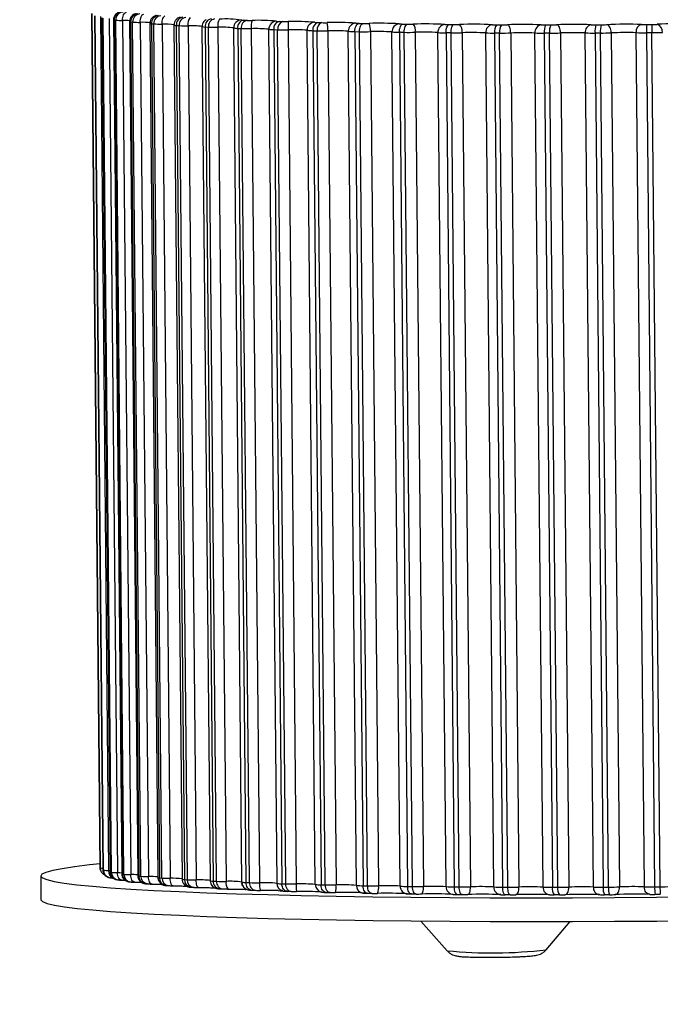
# Model space of a CAD drawing. Header units: millimetres. Extents: x -95 to 267, y -222 to 387.
# Tile 1 of 7: x 8 to 89, y -214 to -89. Entities that reach past the tile are written whole.
import ezdxf

# ---------------------------------------------------------------- set-up
doc = ezdxf.new("R2010")
doc.units = ezdxf.units.MM
doc.styles.add('SLDTEXTSTYLE0', font='TXT', dxfattribs={"width": 0.7})

msp = doc.modelspace()

# ---------------------------------------------------------------- linework, layer by layer
at = {"color": 7, "linetype": 'Continuous', "lineweight": 25}
for p, q in [((16.93, -88.38), (17.96, -196.28)), ((17.97, -196.31), (16.94, -88.41)), ((17.28, -88.65), (18.31, -196.54)), ((17.29, -88.66), (18.32, -196.55)), ((18.39, -196.58), (17.36, -88.69)), ((18, -88.73), (19.03, -196.63)), ((18.19, -88.91), (19.23, -196.81)), ((18.23, -88.93), (19.27, -196.82)), ((19.4, -196.85), (18.36, -88.95)), ((19.11, -89), (20.15, -196.89)), ((19.67, -89.16), (20.7, -197.06)), ((19.75, -89.18), (19.94, -89.21)), ((19.75, -89.18), (20.78, -197.08)), ((20.97, -197.11), (19.94, -89.21)), ((20.79, -89.25), (21.83, -197.15)), ((21.69, -89.4), (22.72, -197.3)), ((21.82, -89.43), (22.07, -89.46)), ((21.82, -89.43), (22.86, -197.33)), ((23.11, -197.35), (22.07, -89.46)), ((23.02, -89.49), (24.06, -197.39)), ((31.31, -89.16), (31.36, -89.13)), ((36.08, -89.22), (36.52, -89.23)), ((40.56, -89.37), (41.05, -89.39)), ((45.43, -89.51), (45.96, -89.52)), ((24.24, -89.63), (25.27, -197.52)), ((24.44, -89.66), (24.75, -89.68)), ((24.44, -89.66), (25.48, -197.56)), ((25.78, -197.58), (24.75, -89.68)), ((25.79, -89.72), (26.82, -197.61)), ((27.29, -89.83), (28.33, -197.73)), ((27.59, -89.88), (27.94, -89.9)), ((27.59, -89.88), (28.62, -197.77)), ((28.98, -197.79), (27.94, -89.9)), ((29.07, -89.92), (30.1, -197.82)), ((30.83, -90.03), (31.87, -197.92)), ((31.23, -90.07), (31.64, -90.09)), ((31.23, -90.07), (32.26, -197.97)), ((32.67, -197.99), (31.64, -90.09)), ((32.83, -90.11), (33.87, -198.01)), ((35.87, -198.1), (34.83, -90.2)), ((35.34, -90.25), (35.79, -90.27)), ((35.34, -90.25), (36.37, -198.15)), ((36.83, -198.16), (35.79, -90.27)), ((37.05, -90.29), (38.09, -198.18)), ((40.3, -198.26), (39.26, -90.36)), ((39.89, -90.41), (40.38, -90.42)), ((39.89, -90.41), (40.92, -198.3)), ((41.42, -198.32), (40.38, -90.42)), ((41.69, -90.43), (42.73, -198.33)), ((45.13, -198.39), (44.09, -90.5)), ((44.83, -90.54), (45.37, -90.56)), ((44.83, -90.54), (45.86, -198.44)), ((46.4, -198.45), (45.37, -90.56)), ((46.72, -90.56), (47.75, -198.46)), ((50.33, -198.51), (49.29, -90.61)), ((50.13, -90.66), (50.7, -90.67)), ((50.13, -90.66), (51.17, -198.55)), ((50.67, -89.62), (51.23, -89.63)), ((51.74, -198.56), (50.7, -90.67)), ((52.09, -90.66), (53.12, -198.56)), ((55.85, -198.6), (54.81, -90.71)), ((55.75, -90.74), (56.79, -198.64)), ((57.39, -198.65), (56.35, -90.75)), ((57.76, -90.74), (58.79, -198.64)), ((61.65, -198.67), (60.61, -90.77)), ((63.68, -90.8), (64.72, -198.69)), ((86.68, -198.68), (85.64, -90.79)), ((88.66, -198.69), (87.62, -90.79)), ((61.64, -90.81), (62.68, -198.7)), ((63.31, -198.71), (62.27, -90.81)), ((67.68, -198.71), (66.65, -90.82)), ((67.76, -90.84), (68.79, -198.74)), ((69.44, -198.74), (68.41, -90.84)), ((69.81, -90.83), (70.85, -198.72)), ((73.9, -198.73), (72.86, -90.83)), ((74.05, -90.85), (75.08, -198.75)), ((75.74, -198.75), (74.71, -90.85)), ((76.1, -90.83), (77.14, -198.73)), ((80.25, -198.72), (79.21, -90.82)), ((80.46, -90.84), (81.49, -198.73)), ((82.17, -198.73), (81.13, -90.84)), ((82.5, -90.81), (83.54, -198.7)), ((86.94, -90.8), (87.98, -198.69)), ((17.97, -196.43), (17.96, -196.28)), ((17.99, -196.51), (18.07, -196.72)), ((10.47, -197.32), (10.5, -200.31)), ((18.08, -196.75), (18.07, -196.72)), ((18.93, -197.46), (19.03, -197.5)), ((20.78, -197.08), (20.97, -197.11)), ((22.86, -197.33), (23.11, -197.35)), ((25.48, -197.56), (25.78, -197.58)), ((20.04, -197.78), (20.18, -197.81)), ((21.6, -198.05), (21.58, -198.05)), ((21.6, -198.05), (21.8, -198.08)), ((23.69, -198.3), (23.94, -198.32)), ((24.04, -198.32), (23.94, -198.32)), ((26.3, -198.53), (26.6, -198.55)), ((26.68, -198.55), (26.6, -198.55)), ((28.62, -197.77), (28.98, -197.79)), ((29.41, -198.74), (29.77, -198.76)), ((29.84, -198.76), (29.77, -198.76)), ((32.26, -197.97), (32.67, -197.99)), ((33.08, -198.93), (33.48, -198.95)), ((36.37, -198.15), (36.83, -198.16)), ((40.92, -198.3), (41.42, -198.32)), ((45.86, -198.44), (46.4, -198.45)), ((51.17, -198.55), (51.74, -198.56)), ((37.13, -199.11), (37.58, -199.13)), ((41.61, -199.26), (42.1, -199.28)), ((46.49, -199.4), (47.02, -199.41)), ((51.72, -199.51), (52.28, -199.52)), ((63.05, -199.66), (63.67, -199.66)), ((63.69, -199.66), (63.67, -199.66)), ((58.45, -203.01), (61.79, -206.77)), ((74.28, -206.65), (77.33, -203.07))]:
    msp.add_line(p, q, dxfattribs=at)
at = {"color": 8, "linetype": 'Continuous', "lineweight": 25}
msp.add_line((19.03, -196.63), (19.23, -196.64), dxfattribs=at)
at = {"color": 7, "linetype": 'Continuous', "lineweight": 25, "flags": 128}
for points in [[(20.79, -89.25), (20.8, -89.06), (20.83, -88.87), (20.88, -88.69), (20.94, -88.53), (21.02, -88.4), (21.11, -88.3), (21.21, -88.24), (21.31, -88.21)], [(23.02, -89.49), (23.03, -89.3), (23.05, -89.11), (23.09, -88.93), (23.15, -88.77), (23.22, -88.64), (23.29, -88.54), (23.38, -88.48), (23.47, -88.45)], [(25.79, -89.72), (25.79, -89.52), (25.81, -89.33), (25.85, -89.15), (25.89, -89), (25.95, -88.87), (26.01, -88.77), (26.08, -88.7), (26.15, -88.67)], [(50.13, -90.66), (50.14, -90.46), (50.17, -90.27), (50.22, -90.09), (50.28, -89.94), (50.37, -89.81), (50.46, -89.71), (50.56, -89.64), (50.67, -89.62)], [(50.7, -90.67), (50.71, -90.47), (50.74, -90.28), (50.79, -90.1), (50.85, -89.95), (50.93, -89.82), (51.03, -89.72), (51.13, -89.65), (51.23, -89.63)], [(55.75, -90.74), (55.76, -90.55), (55.78, -90.36), (55.83, -90.18), (55.88, -90.02), (55.95, -89.89), (56.03, -89.79), (56.12, -89.73), (56.21, -89.7)], [(56.35, -90.75), (56.28, -90.75), (56.2, -90.75), (56.13, -90.75), (56.05, -90.75), (55.98, -90.75), (55.9, -90.74), (55.83, -90.74), (55.75, -90.74)], [(56.21, -89.7), (56.28, -89.7), (56.36, -89.7), (56.43, -89.7), (56.5, -89.71), (56.58, -89.71), (56.65, -89.71), (56.73, -89.71), (56.8, -89.71)], [(56.35, -90.75), (56.36, -90.55), (56.39, -90.36), (56.43, -90.19), (56.48, -90.03), (56.55, -89.9), (56.63, -89.8), (56.71, -89.74), (56.8, -89.71)], [(61.64, -90.81), (61.65, -90.61), (61.67, -90.42), (61.7, -90.24), (61.75, -90.09), (61.81, -89.96), (61.87, -89.86), (61.94, -89.79), (62.02, -89.76)], [(62.02, -89.76), (62.09, -89.76), (62.17, -89.76), (62.25, -89.76), (62.33, -89.77), (62.4, -89.77), (62.48, -89.77), (62.56, -89.77), (62.64, -89.77)], [(62.27, -90.81), (62.28, -90.61), (62.3, -90.42), (62.33, -90.25), (62.37, -90.09), (62.43, -89.96), (62.49, -89.86), (62.56, -89.8), (62.64, -89.77)], [(68.05, -89.8), (68.13, -89.8), (68.21, -89.8), (68.29, -89.8), (68.37, -89.8), (68.45, -89.8), (68.53, -89.8), (68.61, -89.8), (68.69, -89.8)], [(69.81, -90.83), (69.8, -90.63), (69.78, -90.44), (69.74, -90.27), (69.69, -90.11), (69.62, -89.98), (69.55, -89.88), (69.47, -89.82), (69.39, -89.79)], [(74.25, -89.81), (74.33, -89.81), (74.41, -89.81), (74.49, -89.81), (74.58, -89.81), (74.66, -89.81), (74.74, -89.81), (74.82, -89.81), (74.9, -89.81)], [(76.1, -90.83), (76.09, -90.64), (76.06, -90.45), (76.02, -90.27), (75.95, -90.11), (75.88, -89.99), (75.79, -89.89), (75.7, -89.82), (75.6, -89.8)], [(80.57, -89.8), (80.66, -89.8), (80.74, -89.8), (80.82, -89.8), (80.91, -89.8), (80.99, -89.79), (81.07, -89.79), (81.15, -89.79), (81.24, -89.79)], [(82.5, -90.81), (82.49, -90.61), (82.45, -90.42), (82.4, -90.25), (82.33, -90.09), (82.24, -89.96), (82.14, -89.87), (82.03, -89.8), (81.92, -89.78)], [(87.62, -90.79), (87.54, -90.79), (87.45, -90.8), (87.37, -90.8), (87.28, -90.8), (87.2, -90.8), (87.11, -90.8), (87.03, -90.8), (86.94, -90.8)], [(86.97, -89.76), (87.05, -89.76), (87.14, -89.76), (87.22, -89.76), (87.3, -89.75), (87.39, -89.75), (87.47, -89.75), (87.55, -89.75), (87.64, -89.75)], [(62.27, -90.81), (62.19, -90.81), (62.11, -90.81), (62.04, -90.81), (61.96, -90.81), (61.88, -90.81), (61.8, -90.81), (61.72, -90.81), (61.64, -90.81)], [(68.41, -90.84), (68.33, -90.84), (68.24, -90.84), (68.16, -90.84), (68.08, -90.84), (68, -90.84), (67.92, -90.84), (67.84, -90.84), (67.76, -90.84)], [(74.71, -90.85), (74.63, -90.85), (74.54, -90.85), (74.46, -90.85), (74.38, -90.85), (74.3, -90.85), (74.21, -90.85), (74.13, -90.85), (74.05, -90.85)], [(81.13, -90.84), (81.05, -90.84), (80.96, -90.84), (80.88, -90.84), (80.8, -90.84), (80.71, -90.84), (80.63, -90.84), (80.54, -90.84), (80.46, -90.84)], [(17.96, -195.79), (16.64, -195.93), (14.75, -196.16), (13.19, -196.4), (11.98, -196.63), (11.12, -196.87), (10.62, -197.1), (10.47, -197.33), (10.68, -197.56), (11.24, -197.78), (12.16, -198), (13.43, -198.21), (15.04, -198.42), (16.99, -198.61), (19.27, -198.8), (21.86, -198.98), (24.76, -199.14), (27.96, -199.3), (31.43, -199.44), (35.17, -199.57), (39.16, -199.68), (43.37, -199.78), (47.79, -199.87), (52.41, -199.94), (57.19, -200), (62.13, -200.04), (67.19, -200.07), (72.35, -200.08), (77.6, -200.07), (82.9, -200.05), (88.23, -200.01), (93.58, -199.96)], [(19.03, -197.5), (19.02, -197.5), (19.01, -197.49)], [(20.76, -197.85), (20.64, -197.84), (20.53, -197.79), (20.42, -197.71), (20.33, -197.59), (20.25, -197.44), (20.2, -197.27), (20.16, -197.09), (20.15, -196.89)], [(22.37, -198.1), (22.26, -198.09), (22.16, -198.04), (22.07, -197.96), (21.99, -197.84), (21.92, -197.69), (21.87, -197.52), (21.84, -197.34), (21.83, -197.15)], [(24.52, -198.34), (24.43, -198.33), (24.35, -198.28), (24.27, -198.2), (24.2, -198.08), (24.14, -197.93), (24.1, -197.76), (24.07, -197.58), (24.06, -197.39)], [(27.2, -198.57), (27.13, -198.56), (27.06, -198.51), (27, -198.42), (26.94, -198.3), (26.89, -198.16), (26.85, -197.99), (26.83, -197.8), (26.82, -197.61)], [(30.4, -198.77), (30.34, -198.76), (30.29, -198.72), (30.24, -198.63), (30.19, -198.51), (30.15, -198.37), (30.13, -198.2), (30.11, -198.01), (30.1, -197.82)], [(41.61, -199.26), (41.48, -199.25), (41.35, -199.2), (41.23, -199.12), (41.13, -199), (41.04, -198.85), (40.98, -198.68), (40.93, -198.5), (40.92, -198.3)], [(42.1, -199.28), (41.97, -199.27), (41.84, -199.22), (41.73, -199.13), (41.62, -199.01), (41.54, -198.87), (41.47, -198.7), (41.43, -198.51), (41.42, -198.32)], [(46.49, -199.4), (46.37, -199.39), (46.25, -199.34), (46.15, -199.25), (46.05, -199.13), (45.97, -198.99), (45.91, -198.82), (45.88, -198.63), (45.86, -198.44)], [(47.02, -199.41), (46.9, -199.4), (46.78, -199.35), (46.68, -199.26), (46.59, -199.15), (46.51, -199), (46.45, -198.83), (46.41, -198.65), (46.4, -198.45)], [(51.72, -199.51), (51.61, -199.5), (51.51, -199.45), (51.42, -199.36), (51.33, -199.24), (51.26, -199.1), (51.21, -198.93), (51.18, -198.74), (51.17, -198.55)], [(52.28, -199.52), (52.18, -199.51), (52.08, -199.46), (51.98, -199.37), (51.9, -199.25), (51.83, -199.11), (51.78, -198.94), (51.75, -198.75), (51.74, -198.56)], [(56.79, -198.64), (56.86, -198.64), (56.94, -198.64), (57.01, -198.64), (57.09, -198.64), (57.16, -198.64), (57.24, -198.64), (57.31, -198.64), (57.39, -198.65)], [(57.26, -199.59), (57.17, -199.58), (57.08, -199.53), (57, -199.45), (56.93, -199.33), (56.87, -199.19), (56.83, -199.02), (56.8, -198.83), (56.79, -198.64)], [(57.85, -199.6), (57.77, -199.59), (57.68, -199.54), (57.6, -199.46), (57.53, -199.34), (57.47, -199.19), (57.43, -199.02), (57.4, -198.84), (57.39, -198.65)], [(58.56, -199.6), (58.6, -199.59), (58.65, -199.54), (58.69, -199.45), (58.73, -199.33), (58.76, -199.19), (58.78, -199.02), (58.79, -198.83), (58.79, -198.64)], [(62.68, -198.7), (62.76, -198.7), (62.83, -198.7), (62.91, -198.7), (62.99, -198.7), (63.07, -198.7), (63.15, -198.7), (63.23, -198.7), (63.31, -198.71)], [(64.4, -199.65), (64.46, -199.64), (64.52, -199.59), (64.58, -199.51), (64.63, -199.39), (64.67, -199.24), (64.7, -199.07), (64.71, -198.89), (64.72, -198.69)], [(68.79, -198.74), (68.87, -198.74), (68.95, -198.74), (69.04, -198.74), (69.12, -198.74), (69.2, -198.74), (69.28, -198.74), (69.36, -198.74), (69.44, -198.74)], [(69.1, -199.69), (69.04, -199.68), (68.99, -199.63), (68.93, -199.55), (68.89, -199.43), (68.85, -199.28), (68.82, -199.12), (68.8, -198.93), (68.79, -198.74)], [(69.74, -199.69), (69.68, -199.68), (69.63, -199.64), (69.58, -199.55), (69.53, -199.43), (69.49, -199.29), (69.47, -199.12), (69.45, -198.93), (69.44, -198.74)], [(70.44, -199.69), (70.52, -199.67), (70.6, -199.62), (70.67, -199.54), (70.73, -199.42), (70.78, -199.27), (70.82, -199.1), (70.84, -198.92), (70.85, -198.72)], [(75.08, -198.75), (75.16, -198.75), (75.25, -198.75), (75.33, -198.75), (75.41, -198.75), (75.5, -198.75), (75.58, -198.75), (75.66, -198.75), (75.74, -198.75)], [(76.65, -199.69), (76.75, -199.68), (76.84, -199.63), (76.93, -199.54), (77, -199.42), (77.06, -199.28), (77.11, -199.11), (77.13, -198.92), (77.14, -198.73)], [(81.49, -198.73), (81.58, -198.73), (81.66, -198.73), (81.75, -198.73), (81.83, -198.73), (81.91, -198.73), (82, -198.73), (82.08, -198.73), (82.17, -198.73)], [(82.98, -199.67), (83.09, -199.66), (83.19, -199.61), (83.29, -199.52), (83.38, -199.4), (83.45, -199.25), (83.5, -199.08), (83.53, -198.9), (83.54, -198.7)], [(87.37, -199.64), (87.24, -199.63), (87.11, -199.58), (86.99, -199.5), (86.88, -199.38), (86.8, -199.23), (86.73, -199.06), (86.69, -198.88), (86.68, -198.68)], [(87.98, -198.69), (88.06, -198.69), (88.15, -198.69), (88.23, -198.69), (88.32, -198.69), (88.4, -198.69), (88.49, -198.69), (88.57, -198.69), (88.66, -198.69)], [(57.85, -199.6), (57.78, -199.6), (57.71, -199.6), (57.63, -199.6), (57.56, -199.6), (57.48, -199.6), (57.41, -199.6), (57.34, -199.6), (57.26, -199.59)], [(69.74, -199.69), (69.66, -199.69), (69.58, -199.69), (69.5, -199.69), (69.42, -199.69), (69.34, -199.69), (69.26, -199.69), (69.18, -199.69), (69.1, -199.69)], [(75.96, -199.7), (75.88, -199.7), (75.79, -199.7), (75.71, -199.7), (75.63, -199.7), (75.55, -199.7), (75.47, -199.7), (75.38, -199.7), (75.3, -199.7)], [(82.29, -199.69), (82.21, -199.69), (82.13, -199.69), (82.04, -199.69), (81.96, -199.69), (81.88, -199.69), (81.79, -199.69), (81.71, -199.69), (81.63, -199.69)], [(88.69, -199.64), (88.61, -199.65), (88.52, -199.65), (88.44, -199.65), (88.36, -199.65), (88.27, -199.65), (88.19, -199.65), (88.11, -199.65), (88.02, -199.65)], [(10.5, -200.31), (10.5, -200.33), (10.71, -200.56), (11.27, -200.78), (12.19, -201), (13.46, -201.21), (15.07, -201.42), (17.02, -201.61), (19.3, -201.8), (21.89, -201.97), (24.79, -202.14), (27.99, -202.29), (31.46, -202.44), (35.2, -202.57), (39.18, -202.68), (43.4, -202.78), (47.82, -202.87), (52.44, -202.94), (57.22, -203), (62.16, -203.04), (67.22, -203.07), (72.38, -203.08), (77.62, -203.07), (82.93, -203.05), (88.26, -203.01), (93.61, -202.96)]]:
    msp.add_lwpolyline(points, dxfattribs=at)
at = {"color": 8, "linetype": 'Continuous', "lineweight": 25, "flags": 128}
for points in [[(19.75, -89.18), (19.7, -89.18), (19.68, -89.17), (19.67, -89.16), (19.67, -89.16)], [(21.82, -89.43), (21.77, -89.42), (21.72, -89.42), (21.7, -89.41), (21.69, -89.4), (21.69, -89.4)], [(17.99, -196.51), (17.98, -196.47), (17.97, -196.43)], [(18.31, -196.54), (18.31, -196.55), (18.32, -196.55)], [(19.23, -196.81), (19.23, -196.81), (19.24, -196.81), (19.27, -196.82)], [(20.15, -196.89), (20.46, -196.9), (20.7, -196.91)], [(20.7, -197.06), (20.7, -197.06), (20.71, -197.06), (20.74, -197.07), (20.78, -197.08)], [(63.05, -199.66), (63, -199.64), (62.92, -199.6), (62.86, -199.51), (62.8, -199.39), (62.75, -199.25), (62.71, -199.08), (62.69, -198.89), (62.68, -198.7)], [(63.67, -199.66), (63.62, -199.65), (63.55, -199.6), (63.48, -199.52), (63.42, -199.4), (63.37, -199.25), (63.34, -199.08), (63.31, -198.9), (63.31, -198.71)]]:
    msp.add_lwpolyline(points, dxfattribs=at)
at = {"color": 7, "linetype": 'Continuous', "lineweight": 25}
for centre, radius, start, end in [((20.74, -89.16), 0.995, 92.4905, 181.5007), ((20.93, -89.18), 0.994, 92.5993, 181.5701), ((20.81, -79.78), 9.47, 264.7152, 269.8919), ((22.81, -89.39), 0.987, 93.6668, 182.2583), ((23.06, -89.41), 0.986, 93.8071, 182.3488), ((23.05, -76.22), 13.27, 265.7883, 269.9015), ((25.42, -89.61), 0.976, 95.1631, 183.2106), ((25.72, -89.63), 0.975, 95.3393, 183.3203), ((28.55, -89.8), 0.964, 97.0304, 184.3364), ((28.9, -89.82), 0.963, 97.2489, 184.4626), ((30.29, -89.69), 1.25, 139.4353, 190.8039), ((32.18, -89.98), 0.952, 99.3353, 185.6046), ((32.58, -90), 0.951, 99.6039, 185.7433), ((34.43, -89.87), 1.62, 150.547, 188.7943), ((33.77, -104.44), 15.38, 82.3225, 92.7787), ((35.83, -90.19), 1, 90.5438, 180.5204), ((36.27, -90.14), 0.942, 102.1625, 186.9695), ((36.73, -90.15), 0.941, 102.4913, 187.1149), ((36.04, -88.35), 0.871, 255.7438, 272.595), ((37.03, -73.57), 15.68, 268.1394, 270.4373), ((39.74, -90.02), 2.7, 163.2631, 185.6203), ((37.96, -111.09), 21.86, 83.9843, 92.1072), ((40.26, -90.35), 1, 90.9372, 180.6154), ((40.81, -90.27), 0.935, 105.6186, 188.365), ((40.54, -87.64), 1.73, 260.3679, 270.7299), ((41.31, -90.29), 0.935, 106.0201, 188.5087), ((41.51, -71.63), 17.77, 268.5001, 270.612), ((54.96, -90.07), 13.27, 177.0914, 181.5935), ((42.61, -118.44), 29.06, 85.14, 91.7766), ((45.09, -90.48), 1, 91.5683, 180.9366), ((45.75, -90.39), 0.937, 109.8366, 189.6961), ((45.43, -86.56), 2.94, 262.9163, 270.0946), ((46.29, -90.4), 0.937, 110.3263, 189.8261), ((46.37, -69.96), 19.57, 268.8156, 270.7947), ((47.68, -126.18), 36.68, 85.9948, 91.6303), ((42.37, -90.36), 4.35, 357.3764, 11.1622), ((25.79, -72.17), 17.54, 266.5881, 269.9905), ((29.02, -67.8), 22.13, 267.2124, 270.1202), ((32.7, -63.31), 26.8, 267.7178, 270.272), ((33.36, -101.09), 10.99, 82.3225, 92.7787), ((35.26, -88.51), 1.74, 255.7438, 272.595), ((36.81, -58.93), 31.35, 268.1394, 270.4373), ((37.62, -105.89), 15.61, 83.9843, 92.1072), ((39.84, -86.94), 3.47, 260.3679, 270.7299), ((41.31, -54.9), 35.53, 268.5001, 270.612), ((42.34, -111.18), 20.76, 85.14, 91.7766), ((44.82, -84.66), 5.88, 262.9163, 270.0946), ((46.18, -51.43), 39.13, 268.8156, 270.7947), ((47.46, -116.75), 26.2, 85.9948, 91.6303), ((50.29, -90.59), 0.995, 92.4533, 181.4771), ((50.15, -81.67), 8.98, 264.5338, 269.9009), ((50.67, -85.12), 4.49, 264.5338, 269.9009), ((51.37, -48.73), 41.94, 269.0966, 270.9854), ((51.56, -68.66), 20.97, 269.0966, 270.9854), ((53.15, -133.93), 44.33, 86.6562, 91.5933), ((50.12, -90.45), 1.98, 353.7215, 24.5107), ((52.97, -122.31), 31.66, 86.6562, 91.5933), ((55.8, -90.67), 0.987, 93.6189, 182.2274), ((55.78, -78.04), 12.7, 265.6571, 269.8941), ((56.22, -83.35), 6.35, 265.6571, 269.8941), ((56.85, -46.93), 43.82, 269.3513, 271.1853), ((57.05, -67.8), 21.91, 269.3513, 271.1853), ((58.97, -141.31), 51.62, 87.1856, 91.6267), ((56.39, -90.53), 1.39, 351.1279, 36.442), ((58.8, -127.6), 36.87, 87.1856, 91.6267), ((61.59, -90.72), 0.976, 95.1027, 183.1729), ((61.65, -73.89), 16.92, 266.4881, 269.975), ((62.02, -81.3), 8.46, 266.4881, 269.975), ((62.59, -46.16), 44.65, 269.5856, 271.3965), ((62.8, -67.44), 22.32, 269.5856, 271.3965), ((65.08, -147.9), 58.17, 87.6208, 91.7093), ((62.56, -90.59), 1.14, 349.7164, 46.6738), ((64.92, -132.33), 41.55, 87.6208, 91.7093), ((67.61, -90.74), 0.964, 96.9556, 184.2929), ((68.03, -79.06), 10.74, 267.1329, 270.1003), ((68.95, -90.61), 1.21, 138.013, 190.9917), ((69.62, -90.61), 1.24, 139.0651, 190.8545), ((68.76, -67.61), 22.2, 269.8038, 271.6219), ((71.42, -153.37), 63.61, 87.9861, 91.8296), ((73.81, -90.74), 0.952, 99.2432, 185.5566), ((74.19, -76.74), 13.07, 267.6525, 270.2498), ((75.57, -90.61), 1.54, 148.8835, 189.1492), ((76.29, -90.61), 1.6, 150.1148, 188.8881), ((74.9, -68.28), 21.53, 270.0094, 271.8652), ((77.94, -157.39), 67.64, 88.2974, 91.9816), ((80.15, -90.71), 0.942, 102.0498, 186.9191), ((80.46, -74.43), 15.36, 268.0843, 270.4135), ((82.89, -90.58), 2.45, 161.3941, 186.129), ((83.75, -90.57), 2.63, 162.7788, 185.7533), ((81.16, -69.43), 20.36, 270.2047, 272.1316), ((84.56, -159.75), 70.02, 88.5658, 92.163), ((84.39, -140.79), 50.01, 88.5658, 92.163), ((86.57, -90.65), 0.936, 105.481, 188.3149), ((86.59, -55.82), 34.98, 268.4525, 270.587), ((86.79, -72.27), 17.49, 268.4525, 270.587), ((95.39, -90.48), 8.45, 175.1118, 182.1884), ((99.18, -90.44), 11.56, 176.5802, 181.7474), ((87.37, -53.28), 37.51, 270.3915, 272.4278), ((87.51, -71), 18.76, 270.3915, 272.4278), ((91.23, -160.3), 70.63, 88.7983, 92.3743), ((88.03, -90.63), 0.935, 351.8804, 72.9225), ((67.72, -69.37), 21.47, 267.1329, 270.1003), ((68.56, -46.45), 44.39, 269.8038, 271.6219), ((71.27, -136.24), 45.43, 87.9861, 91.8296), ((73.93, -64.7), 26.15, 267.6525, 270.2498), ((74.7, -47.8), 43.05, 270.0094, 271.8652), ((77.78, -139.11), 48.31, 88.2974, 91.9816), ((80.24, -60.11), 30.73, 268.0843, 270.4135), ((80.99, -50.12), 40.72, 270.2047, 272.1316), ((18.12, -196.24), 0.16, 194.1983, 205.2883), ((19.26, -194.31), 2.43, 247.3656, 249.1743), ((19, -192.87), 3.76, 260.8113, 270.5952), ((21.99, -184.08), 13.03, 257.9204, 258.5102), ((20.14, -190.62), 6.28, 263.1856, 270.0494), ((21.84, -187.68), 9.47, 264.7152, 269.8919), ((24.08, -184.12), 13.27, 265.7883, 269.9015), ((26.83, -180.07), 17.54, 266.5881, 269.9905), ((24.53, -191.71), 6.63, 265.7883, 269.9015), ((27.21, -189.79), 8.77, 266.5881, 269.9905), ((30.05, -175.69), 22.13, 267.2124, 270.1202), ((30.37, -187.71), 11.06, 267.2124, 270.1202), ((33.14, -198.05), 0.884, 174.531, 265.603), ((33.74, -171.21), 26.8, 267.7178, 270.272), ((33.55, -198.08), 0.882, 174.3647, 265.3936), ((34.01, -185.56), 13.4, 267.7178, 270.272), ((35.08, -198.24), 1.23, 169.0234, 215.6999), ((34.4, -208.98), 10.99, 82.3225, 92.7787), ((36.29, -196.41), 1.74, 255.7438, 272.595), ((36.86, -198.09), 0.998, 180.5494, 203.866), ((37.23, -198.25), 0.862, 172.875, 263.3447), ((37.68, -198.27), 0.86, 172.6958, 263.075), ((37.85, -166.83), 31.35, 268.1394, 270.4373), ((40.07, -198.41), 2, 173.2609, 201.137), ((38.66, -213.78), 15.61, 83.9843, 92.1072), ((40.88, -194.84), 3.47, 260.3679, 270.7299), ((42.35, -162.8), 35.53, 268.5001, 270.612), ((43.37, -219.08), 20.76, 85.14, 91.7766), ((52.38, -198.49), 9.66, 179.027, 184.7027), ((45.85, -192.56), 5.88, 262.9163, 270.0946), ((47.21, -159.33), 39.13, 268.8156, 270.7947), ((44.58, -198.74), 3.18, 347.8403, 5.1516), ((48.5, -224.64), 26.2, 85.9948, 91.6303), ((51.18, -189.57), 8.98, 264.5338, 269.9009), ((52.4, -156.62), 41.94, 269.0966, 270.9854), ((51.66, -198.82), 1.49, 332.2312, 10.2353), ((54, -230.21), 31.66, 86.6562, 91.5933), ((56.81, -185.94), 12.7, 265.6571, 269.8941), ((56.8, -198.63), 0.95, 178.4863, 269.6294), ((57.89, -154.83), 43.82, 269.3513, 271.1853), ((59.84, -235.5), 36.87, 87.1856, 91.6267), ((62.69, -181.78), 16.92, 266.4881, 269.975), ((62.58, -198.71), 0.929, 177.3919, 268.6925), ((63.63, -154.06), 44.65, 269.5856, 271.3965), ((65.96, -240.22), 41.55, 87.6208, 91.7093), ((68.75, -177.27), 21.47, 267.1329, 270.1003), ((68.59, -198.77), 0.907, 176.0854, 267.3967), ((69.59, -154.35), 44.39, 269.8038, 271.6219), ((72.3, -244.13), 45.43, 87.9861, 91.8296), ((74.78, -198.81), 0.885, 174.5884, 265.6745), ((74.97, -172.6), 26.15, 267.6525, 270.2498), ((76.24, -198.98), 1.18, 168.581, 217.5511), ((76.94, -198.98), 1.22, 168.9057, 216.1821), ((75.74, -155.69), 43.05, 270.0094, 271.8652), ((78.81, -247.01), 48.31, 88.2974, 91.9816), ((81.1, -198.82), 0.863, 172.9371, 263.4368), ((81.27, -168.01), 30.73, 268.0843, 270.4135), ((83.3, -198.97), 1.82, 172.5561, 203.3186), ((84.1, -198.97), 1.95, 173.076, 201.7035), ((82.02, -158.01), 40.72, 270.2047, 272.1316), ((85.42, -248.68), 50.01, 88.5658, 92.163), ((87.62, -163.72), 34.98, 268.4525, 270.587), ((94.13, -198.89), 6.15, 178.1618, 187.077), ((97.07, -198.86), 8.42, 178.8029, 185.3162), ((88.4, -161.18), 37.51, 270.3915, 272.4278), ((38.09, -183.46), 15.68, 268.1394, 270.4373), ((38.65, -251.26), 52.12, 87.9612, 90.4851), ((42.57, -181.52), 17.77, 268.5001, 270.612), ((43.62, -234.16), 34.89, 86.1269, 91.4163), ((47.42, -179.85), 19.57, 268.8156, 270.7947), ((48.74, -236.07), 36.68, 85.9948, 91.6303), ((52.61, -178.55), 20.97, 269.0966, 270.9854), ((54.21, -243.83), 44.33, 86.6562, 91.5933), ((57.27, -193.24), 6.35, 265.6571, 269.8941), ((58.1, -177.69), 21.91, 269.3513, 271.1853), ((60.02, -251.2), 51.62, 87.1856, 91.6267), ((63.07, -191.2), 8.46, 266.4881, 269.975), ((63.85, -177.34), 22.32, 269.5856, 271.3965), ((66.13, -257.8), 58.17, 87.6208, 91.7093), ((69.08, -188.96), 10.74, 267.1329, 270.1003), ((69.82, -177.5), 22.2, 269.8038, 271.6219), ((72.48, -263.26), 63.61, 87.9861, 91.8296), ((75.25, -186.63), 13.07, 267.6525, 270.2498), ((75.95, -178.18), 21.53, 270.0094, 271.8652), ((78.99, -267.29), 67.64, 88.2974, 91.9816), ((81.52, -184.33), 15.36, 268.0843, 270.4135), ((82.22, -179.33), 20.36, 270.2047, 272.1316), ((85.62, -269.64), 70.02, 88.5658, 92.163), ((87.84, -182.16), 17.49, 268.4525, 270.587)]:
    msp.add_arc(centre, radius, start, end, dxfattribs=at)
at = {"color": 8, "linetype": 'Continuous', "lineweight": 25}
for centre, radius, start, end in [((20.66, -104.82), 15.57, 86.1343, 89.4988), ((23.29, -96.41), 6.93, 80.8622, 92.2061), ((24.41, -89.26), 0.406, 245.0775, 275.1101), ((26.09, -98.68), 8.97, 81.8742, 91.9364), ((27.51, -89.35), 0.535, 245.727, 277.9715), ((29.55, -98.47), 8.56, 81.248, 93.2251), ((31.15, -89.07), 1.01, 251.8071, 274.4551), ((18.32, -194.95), 1.4, 255.7425, 269.7886), ((18.97, -196.3), 0.998, 180.5474, 205.058), ((19.32, -196.55), 0.994, 180.4451, 247.2499), ((19.39, -196.57), 0.993, 180.426, 247.6132), ((19.99, -196.71), 0.956, 175.1003, 244.9811), ((20.25, -196.82), 0.987, 180.1654, 257.4566), ((20.38, -196.85), 0.986, 180.1264, 258.0244), ((21.75, -197.09), 0.972, 179.4527, 259.947), ((21.94, -197.12), 0.97, 179.3604, 261.4316), ((21.68, -213.05), 15.91, 86.2464, 89.4744), ((22.84, -197.09), 0.234, 240.3296, 274.7989), ((23.81, -197.35), 0.955, 178.6055, 262.5926), ((24.06, -197.37), 0.953, 178.5061, 262.6643), ((24.11, -211.67), 14.28, 85.3383, 90.2079), ((25.44, -197.15), 0.408, 245.1312, 275.0779), ((26.41, -197.6), 0.937, 177.556, 262.8609), ((26.72, -197.62), 0.935, 177.4346, 262.8406), ((27.03, -211.2), 13.59, 84.51, 90.8585), ((28.59, -196.97), 0.804, 251.1935, 272.5073), ((29.54, -197.83), 0.917, 176.3033, 262.3453), ((29.89, -197.85), 0.914, 176.1619, 262.2521), ((30.54, -208.51), 10.7, 82.8527, 92.3341), ((32.18, -196.96), 1.01, 251.782, 274.4706), ((41.29, -198.25), 0.994, 180.4519, 246.7157), ((46.12, -198.39), 0.987, 180.1784, 257.2851), ((51.3, -198.52), 0.972, 179.4625, 261.1318), ((67.47, -148.14), 58.9, 264.4611, 276.6375)]:
    msp.add_arc(centre, radius, start, end, dxfattribs=at)
at = {"color": 7, "linetype": 'Continuous', "lineweight": 25}
for points, knots in [([(20.66, -88.14), (20.61, -88.14), (20.52, -88.15), (20.33, -88.2), (20.11, -88.3), (19.89, -88.5), (19.72, -88.79), (19.65, -89.03), (19.67, -89.16), (19.67, -89.17)], [0, 0, 0, 0, 0.164914, 0.265611, 0.394383, 0.581468, 0.775576, 0.986017, 1, 1, 1, 1]), ([(22.62, -88.38), (22.59, -88.39), (22.52, -88.4), (22.37, -88.43), (22.16, -88.52), (21.94, -88.7), (21.76, -88.99), (21.67, -89.24), (21.69, -89.38), (21.7, -89.4)], [0, 0, 0, 0, 0.103194, 0.202646, 0.336991, 0.525862, 0.736262, 0.959773, 1, 1, 1, 1]), ([(25.1, -88.62), (25.07, -88.62), (24.99, -88.64), (24.83, -88.69), (24.61, -88.82), (24.4, -89.04), (24.25, -89.33), (24.25, -89.54), (24.25, -89.63)], [0, 0, 0, 0, 0.090816, 0.209931, 0.364649, 0.592597, 0.824027, 1, 1, 1, 1]), ([(28.06, -88.85), (28, -88.87), (27.86, -88.91), (27.63, -89.06), (27.42, -89.3), (27.3, -89.58), (27.31, -89.77), (27.31, -89.83)], [0, 0, 0, 0, 0.155932, 0.339796, 0.59461, 0.853118, 1, 1, 1, 1]), ([(31.37, -89.13), (31.3, -89.17), (31.14, -89.27), (30.95, -89.51), (30.84, -89.79), (30.85, -89.97), (30.85, -90.03)], [0, 0, 0, 0, 0.214329, 0.513756, 0.835477, 1, 1, 1, 1]), ([(18.07, -196.72), (18.13, -196.83), (18.24, -197), (18.44, -197.15), (18.55, -197.2), (18.59, -197.22)], [0, 0, 0, 0, 0.510828, 0.802409, 1, 1, 1, 1]), ([(18.31, -196.54), (18.31, -196.54), (18.29, -196.67), (18.37, -196.9), (18.52, -197.16), (18.7, -197.34), (18.84, -197.42), (18.92, -197.46), (18.93, -197.46)], [0, 0, 0, 0, 0.007133, 0.325295, 0.574907, 0.78396, 0.96193, 1, 1, 1, 1]), ([(19.03, -197.5), (19.09, -197.52), (19.18, -197.55), (19.3, -197.57), (19.43, -197.58), (19.58, -197.59), (19.68, -197.59)], [0, 0, 0, 0, 0.207593, 0.337961, 0.526921, 1, 1, 1, 1]), ([(19.24, -196.81), (19.24, -196.89), (19.25, -197.08), (19.37, -197.33), (19.54, -197.54), (19.73, -197.67), (19.9, -197.75), (19.99, -197.77), (20.04, -197.78)], [0, 0, 0, 0, 0.1752221, 0.4054695, 0.594285, 0.7550484, 0.890419, 1, 1, 1, 1]), ([(20.71, -197.06), (20.72, -197.18), (20.74, -197.4), (20.9, -197.66), (21.08, -197.84), (21.26, -197.95), (21.42, -198.01), (21.53, -198.04), (21.58, -198.05), (21.6, -198.05)], [0, 0, 0, 0, 0.237582, 0.433501, 0.597111, 0.736452, 0.852277, 0.941468, 1, 1, 1, 1]), ([(22.73, -197.3), (22.74, -197.41), (22.75, -197.62), (22.9, -197.88), (23.08, -198.07), (23.26, -198.18), (23.43, -198.25), (23.55, -198.28), (23.63, -198.29), (23.67, -198.29), (23.69, -198.3)], [0, 0, 0, 0, 0.201488, 0.388449, 0.543584, 0.675782, 0.786146, 0.871678, 0.947488, 1, 1, 1, 1]), ([(25.28, -197.52), (25.28, -197.55), (25.26, -197.7), (25.35, -197.94), (25.52, -198.18), (25.7, -198.34), (25.88, -198.44), (26.03, -198.49), (26.14, -198.51), (26.22, -198.52), (26.27, -198.52), (26.3, -198.53)], [0, 0, 0, 0, 0.058586, 0.261753, 0.424119, 0.561363, 0.677891, 0.773196, 0.846386, 0.924541, 1, 1, 1, 1]), ([(28.34, -197.73), (28.34, -197.78), (28.33, -197.95), (28.44, -198.2), (28.6, -198.42), (28.79, -198.57), (28.96, -198.66), (29.1, -198.7), (29.21, -198.72), (29.31, -198.73), (29.37, -198.74), (29.41, -198.74)], [0, 0, 0, 0, 0.0894913, 0.2740131, 0.4232185, 0.5498651, 0.6570856, 0.7436845, 0.811165, 0.8905809, 1, 1, 1, 1]), ([(20.18, -197.81), (20.25, -197.82), (20.42, -197.85), (20.62, -197.85), (20.73, -197.85)], [0, 0, 0, 0, 0.424897, 1, 1, 1, 1]), ([(20.73, -197.85), (20.88, -197.86), (21.03, -197.86), (21.13, -197.86), (21.13, -197.86)], [0, 0, 0, 0, 0.975495, 1, 1, 1, 1]), ([(21.8, -198.08), (21.86, -198.08), (22.01, -198.1), (22.22, -198.1), (22.34, -198.1)], [0, 0, 0, 0, 0.4091153, 1, 1, 1, 1]), ([(22.34, -198.1), (22.49, -198.11), (22.83, -198.11), (23.06, -198.12), (23.2, -198.13)], [0, 0, 0, 0, 0.441348, 1, 1, 1, 1]), ([(24.5, -198.34), (24.65, -198.35), (25.1, -198.35), (25.57, -198.37), (25.75, -198.38), (25.79, -198.38)], [0, 0, 0, 0, 0.297157, 0.862507, 1, 1, 1, 1]), ([(27.19, -198.57), (27.35, -198.57), (27.82, -198.57), (28.44, -198.59), (28.73, -198.61), (28.85, -198.61)], [0, 0, 0, 0, 0.233273, 0.678443, 1, 1, 1, 1]), ([(30.38, -198.78), (30.55, -198.78), (31.05, -198.78), (31.77, -198.79), (32.33, -198.82), (32.6, -198.84), (32.6, -198.84), (32.6, -198.84)], [0, 0, 0, 0, 0.14997, 0.436783, 0.720879, 0.924196, 1, 1, 1, 1]), ([(31.89, -197.92), (31.88, -197.98), (31.88, -198.16), (31.98, -198.4), (32.15, -198.63), (32.34, -198.77), (32.51, -198.85), (32.65, -198.89), (32.76, -198.91), (32.87, -198.93), (32.96, -198.93), (33.02, -198.93)], [0, 0, 0, 0, 0.094917, 0.26798, 0.408406, 0.527717, 0.628615, 0.709748, 0.773464, 0.850911, 1, 1, 1, 1]), ([(34.07, -198.97), (34.24, -198.97), (34.75, -198.97), (35.5, -198.98), (36.13, -199), (36.33, -199.01), (36.39, -199.02)], [0, 0, 0, 0, 0.173671, 0.506322, 0.836979, 1, 1, 1, 1]), ([(36.01, -198.59), (36.01, -198.59), (35.93, -198.5), (35.9, -198.38), (35.88, -198.26)], [0, 0, 0, 0, 0.030436, 1, 1, 1, 1]), ([(35.97, -198.48), (35.98, -198.52), (36.02, -198.65), (36.17, -198.81), (36.34, -198.95), (36.52, -199.03), (36.66, -199.07), (36.76, -199.09), (36.89, -199.1), (37, -199.11), (37.08, -199.11)], [0, 0, 0, 0, 0.08225, 0.246207, 0.386934, 0.505616, 0.60053, 0.675951, 0.77141, 1, 1, 1, 1]), ([(40.45, -199.17), (40.61, -199.17), (40.89, -199.19), (41.04, -199.21), (41.05, -199.21), (40.99, -199.2), (40.92, -199.17), (40.89, -199.16)], [0, 0, 0, 0, 0.419883, 0.698826, 0.839303, 0.929362, 1, 1, 1, 1]), ([(40.89, -199.16), (40.96, -199.18), (41.06, -199.22), (41.18, -199.24), (41.32, -199.26), (41.46, -199.26), (41.57, -199.27)], [0, 0, 0, 0, 0.2164559, 0.3438262, 0.500957, 1, 1, 1, 1]), ([(45.9, -199.35), (45.98, -199.37), (46.13, -199.39), (46.3, -199.39), (46.42, -199.4), (46.45, -199.4)], [0, 0, 0, 0, 0.428171, 0.852289, 1, 1, 1, 1]), ([(51.15, -199.48), (51.21, -199.49), (51.36, -199.5), (51.57, -199.51), (51.69, -199.51)], [0, 0, 0, 0, 0.410509, 1, 1, 1, 1]), ([(61.86, -206.82), (61.94, -206.91), (62.13, -207.1), (62.46, -207.27), (62.75, -207.38), (63, -207.44), (63.29, -207.48), (63.71, -207.52), (64.44, -207.56), (65.44, -207.58), (66.63, -207.6), (67.88, -207.59), (69.13, -207.58), (70.17, -207.55), (70.73, -207.53), (70.94, -207.52)], [0, 0, 0, 0, 0.032968, 0.070664, 0.10238, 0.132807, 0.178315, 0.265375, 0.37532, 0.491596, 0.603066, 0.713285, 0.823194, 0.933213, 1, 1, 1, 1]), ([(70.94, -207.52), (71.11, -207.51), (71.62, -207.49), (72.33, -207.44), (72.81, -207.39), (73.19, -207.32), (73.56, -207.2), (73.95, -206.99), (74.16, -206.76), (74.25, -206.65)], [0, 0, 0, 0, 0.124784, 0.369062, 0.626321, 0.738277, 0.819765, 0.914562, 1, 1, 1, 1])]:
    msp.add_open_spline(points, degree=3, knots=knots, dxfattribs=at)

# ---------------------------------------------------------------- texts
at = {"color": 7, "linetype": 'Continuous', "insert": (-94.97, -208.61), "char_height": 4.8336, "attachment_point": 1, "style": 'SLDTEXTSTYLE0'}
msp.add_mtext('Producto SOLIDWORKS Educational.', dxfattribs=at)

doc.saveas('drawing.dxf')
